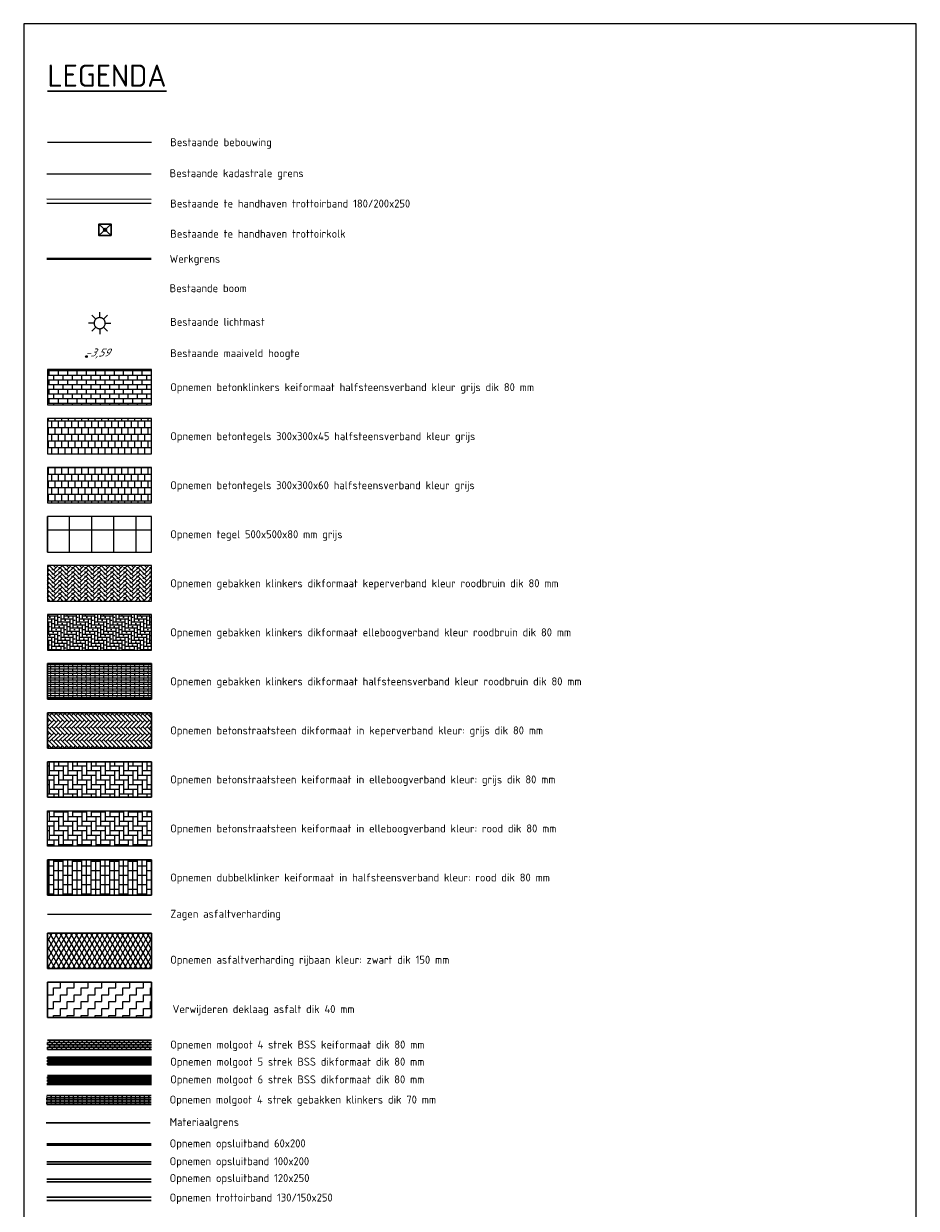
# Model space of a CAD drawing. Header units: metres. Extents: x -1 to 162893, y -2 to 502950.
# Tile 107 of 107: x 162852 to 162893, y 502897 to 502950. Entities that reach past the tile are written whole.
import ezdxf

# ---------------------------------------------------------------- set-up
doc = ezdxf.new("R2010")
doc.units = ezdxf.units.M
for name, color, linetype, lineweight in [('B-WE-KG-GRENS_KADASTRAAL-G', 150, 'Continuous', 0), ('B-WE-OG-BEBOUWING-G', 1, 'Continuous', 0), ('B-WE-OG-HOOGTEPUNT-T18', 7, 'Continuous', 0), ('B-WE-RI-HWA_KOLK-S', 150, 'Continuous', 30), ('B-WE-VH-KANTOPSLUITING_TROTTOIRBAND_180 200-G', 6, 'Continuous', 13), ('B-WE-VH-KANTOPSLUITING_VOORKANTBAND-G', 2, 'Continuous', 13), ('B_TOP_straatmeubilair', 7, 'Continuous', 0), ('N-WE-VH-GESLOTENVERHARDING_ASFALT_ZAAGSNEDE-G', 7, 'VH-ZAAGSNEDE-SO', 25), ('V-BH-VH-GOOT_BSS_DIKFORMAAT_5STREK-G', 5, 'Continuous', 30), ('V-BH-VH-GOOT_BSS_KEIFORMAAT_4STREK-G', 5, 'Continuous', 30), ('V-BH-VH-GOOT_GEBAKKENKLINKERS_KEIFORMAAT_4STREK-G', 3, 'Continuous', 30), ('V-BH-VH-KANTOPSLUITING_OPSLUITBAND_100X200-G', 150, 'Continuous', 30), ('V-BH-VH-KANTOPSLUITING_OPSLUITBAND_60X200-G', 150, 'Continuous', 30), ('V-BH-VH-KANTOPSLUITING_TROTTOIRBAND_130 150-G', 6, 'Continuous', 30), ('V-BH-VH-KANTOPSLUITING_VOORKANTBAND-G', 2, 'Continuous', 30), ('V-BH-VH-MATERIAALGRENS-G', 7, 'Continuous', 30), ('V-WE-VH-GESLOTENVERHARDING_ASFALT-A-200', 12, 'Continuous', 18), ('V-WE-VH-GOOT_BSS_DIKFORMAAT_6STREK-G', 5, 'Continuous', 30), ('V-WE-VH-KANTOPSLUITING_OPSLUITBAND_120X250-G', 150, 'Continuous', 30), ('V-WE-VH-OPENVERHARDING_BETONSTRAATSTEEN-A', 92, 'Continuous', 18), ('V-WE-VH-OPENVERHARDING_TEGEL-A', 92, 'Continuous', 18), ('V-WE-VH-OPENVERHARDING_TEGEL-A-200', 92, 'Continuous', 18), ('V-WE-VH-VERHARDING_STRAATBAKSTEEN-A', 240, 'Continuous', 13), ('V01-WE-VH-OPENVERHARDING_TEGEL-A', 92, 'Continuous', 18), ('X-XX-AL-LEGENDA-G', 7, 'Continuous', 0), ('X-XX-AL-T25', 7, 'Continuous', 30)]:
    doc.layers.add(name, color=color, linetype=linetype, lineweight=lineweight)
for name, color, linetype, lineweight, true_color in [('N-BH-KG-GRENS_WERKGRENS-G', 7, 'Continuous', 40, 0xb83625), ('V-BH-VH-VERHARDING_BETONSTRAATSTEEN_DF_KEPER_GRIJS-A', 254, 'Continuous', 13, 0xbebebe), ('V-WE-VH-VERHARDING_ASFALT-A', 252, 'Continuous', 13, 0x696969), ('V-WE-VH-VERHARDING_BETONSTRAATSTEEN_KF_ELLEBOOG_GRIJS-A', 254, 'Continuous', 13, 0xbebebe), ('V-WE-VH-VERHARDING_BSS_DUBBELKLINKER_KF_ROOD_HALFSTEENSVERBAND-A', 13, 'Continuous', 13, 0xbd7e7e), ('V-WE-VH-VERHARDING_BSS_KF_ROOD_ELLEBOOGVERBAND-A', 13, 'Continuous', 13, 0xbd7e7e), ('V-WE-VH-VERHARDING_SBAKSTEEN-A - ROODBRUIN_KEPER', 242, 'Continuous', 13, 0xbd002e), ('V-WE-VH-VERHARDING_TEGEL_300x300x45_GRIJS-A', 253, 'Continuous', 13, 0x828282), ('V-WE-VH-VERHARDING_TEGEL_300x300x60_GRIJS-A', 15, 'Continuous', 13, 0x815656)]:
    doc.layers.add(name, color=color, linetype=linetype, lineweight=lineweight, true_color=true_color)
doc.layers.add('X-XX-AL-HULPLIJN 02-G', color=2, linetype='Continuous', lineweight=18, true_color=0xffff00, plot=False)
doc.styles.add('NLCS-ISO-T18', font='NLCS-ISO.ttf', dxfattribs={"height": 0.0018})
doc.styles.add('NLCS-ISO-T50_A', font='NLCS-ISO.ttf', dxfattribs={"height": 0.005})
doc.styles.add('Style-Arial', font='arial.ttf')
doc.linetypes.add('VH-ZAAGSNEDE-SO', pattern='A,1e-05,-2.54,[181,NLCS.SHX,S=2.54,R=0,X=-2.54,Y=0],-5.08,[181,NLCS.SHX,S=2.54,R=180,X=2.54,Y=0],-2.54', length=10.16001)
pattern_1 = [(90, (75.61134506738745, 4.176919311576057), (-0.15, 0.3), [0.3, -0.3]), (180, (75.61134506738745, 4.176919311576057), (-3.673940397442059e-17, -0.3), [])]

# ---------------------------------------------------------------- blocks, each defined once
blk = doc.blocks.new('hm1')
at = {"color": 0, "linetype": 'ByBlock', "lineweight": -2}
blk.add_circle((0, 0), 0.0375, dxfattribs=at)
blk = doc.blocks.new('LP282')
at = {"layer": 'B_TOP_straatmeubilair', "color": 8, "true_color": 0x828282}
for p, q in [((-0.1876335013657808, 0.1652079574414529), (-0.3752670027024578, 0.3304159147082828)), ((-0.01587728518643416, 0.2498117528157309), (-0.03175457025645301, 0.4996235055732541)), ((0.1652079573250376, 0.1876335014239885), (0.330415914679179, 0.3752670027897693)), ((0.2498117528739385, 0.015877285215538), (0.4996235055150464, 0.03175457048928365)), ((-0.2498117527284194, -0.01587728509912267), (-0.4996235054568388, -0.03175457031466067)), ((-0.1652079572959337, -0.1876335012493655), (-0.3304159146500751, -0.3752670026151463)), ((0.01587728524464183, -0.2498117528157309), (0.03175457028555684, -0.4996235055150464)), ((0.1876335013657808, -0.1652079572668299), (0.3752670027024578, -0.3304159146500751))]:
    blk.add_line(p, q, dxfattribs=at)
at = {"layer": 'B_TOP_straatmeubilair', "color": 8, "linetype": 'Continuous', "lineweight": 0, "true_color": 0x828282, "flags": 128}
blk.add_lwpolyline([(-0.1652079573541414, -0.1876335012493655), (-0.1432777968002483, -0.2048694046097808), (-0.1180984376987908, -0.2203469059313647), (-0.08978212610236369, -0.2333220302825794), (-0.07453841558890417, -0.2386294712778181), (-0.05864798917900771, -0.2430234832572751), (-0.04218717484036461, -0.24641477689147), (-0.02524688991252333, -0.2487219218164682), (-0.00793172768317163, -0.2498741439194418), (0.00964157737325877, -0.2498140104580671), (0.02734629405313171, -0.248499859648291), (0.04504839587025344, -0.245907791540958), (0.06260971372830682, -0.2420331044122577), (0.0798914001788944, -0.2368910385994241), (0.09675752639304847, -0.2305167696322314), (0.1130786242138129, -0.2229646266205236), (0.1287349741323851, -0.2143065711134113), (0.143619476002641, -0.2046300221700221), (0.1576399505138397, -0.1940351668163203), (0.1707207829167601, -0.1826319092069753), (0.1828038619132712, -0.1705366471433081), (0.1938488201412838, -0.1578690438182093), (0.2038326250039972, -0.1447489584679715), (0.2127486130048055, -0.1312936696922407), (0.2274235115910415, -0.1038197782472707), (0.238086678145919, -0.07625440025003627), (0.2450993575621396, -0.04925753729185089), (0.2490610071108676, -0.02164750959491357), (0.2498752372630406, 0.007897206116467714), (0.2469538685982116, 0.03890741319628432), (0.2439283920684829, 0.05476257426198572), (0.2397885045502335, 0.07072109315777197), (0.2344950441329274, 0.08667222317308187), (0.228022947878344, 0.1024965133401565), (0.2203632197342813, 0.1180679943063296), (0.2115244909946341, 0.1332568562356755), (0.2015340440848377, 0.1479325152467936), (0.1904381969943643, 0.1619669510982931), (0.178301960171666, 0.1752381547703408), (0.1652079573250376, 0.1876335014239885), (0.1512546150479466, 0.1990528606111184), (0.1365537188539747, 0.2094112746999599), (0.1212274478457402, 0.2186410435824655), (0.1054050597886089, 0.226693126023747), (0.08921940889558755, 0.2335377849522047), (0.07280348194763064, 0.2391644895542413), (0.05628713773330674, 0.2435811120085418), (0.03979419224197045, 0.2468125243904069), (0.02343996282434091, 0.2488987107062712), (0.007329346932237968, 0.2498925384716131), (-0.02380119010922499, 0.2488644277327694), (-0.05300509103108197, 0.2443163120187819), (-0.07989140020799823, 0.2368910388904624), (-0.1057832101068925, 0.2265169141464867), (-0.1317767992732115, 0.212449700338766), (-0.1571717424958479, 0.1944146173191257), (-0.1693899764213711, 0.1838668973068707), (-0.1811405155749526, 0.1723023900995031), (-0.1923078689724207, 0.1597425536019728), (-0.2027760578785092, 0.1462254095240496), (-0.2124314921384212, 0.1318061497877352), (-0.2211660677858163, 0.1165571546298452), (-0.228880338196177, 0.1005673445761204), (-0.2354865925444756, 0.08394084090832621), (-0.2409116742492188, 0.06679494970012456), (-0.2450993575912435, 0.04925753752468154), (-0.2480121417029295, 0.03146390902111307), (-0.2496323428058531, 0.01355335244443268), (-0.24996242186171, -0.004334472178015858), (-0.2490245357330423, -0.02206310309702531), (-0.2468593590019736, -0.0395026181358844), (-0.2435242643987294, -0.05653257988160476), (-0.2390909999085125, -0.07304446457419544), (-0.2336430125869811, -0.08894348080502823), (-0.2272725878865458, -0.1041497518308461), (-0.2200779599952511, -0.1185988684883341), (-0.203622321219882, -0.1450446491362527), (-0.1850815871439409, -0.1680619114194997), (-0.1652079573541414, -0.1876335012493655)], dxfattribs=at)
blk = doc.blocks.new('SRI-HWA_KOLK_RAIL_WISSELBAK_INRIJ-SO4')
at = {"layer": 'B-WE-RI-HWA_KOLK-S', "ltscale": 80.00000000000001}
for p, q in [((0.2971024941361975, -0.2318218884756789), (-0.2971024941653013, 0.2318218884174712)), ((-0.2653626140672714, -0.2675704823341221), (0.2653626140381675, 0.2675704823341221))]:
    blk.add_line(p, q, dxfattribs=at)
at = {"layer": 'B-WE-RI-HWA_KOLK-S', "ltscale": 80.00000000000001, "flags": 128}
blk.add_lwpolyline([(0.2971024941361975, -0.2318218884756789), (0.2653626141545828, 0.2675704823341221), (-0.2971024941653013, 0.2318218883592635), (-0.2653626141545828, -0.2675704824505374), (0.2971024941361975, -0.2318218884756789)], dxfattribs=at)
at = {"layer": 'B-WE-RI-HWA_KOLK-S', "ltscale": 80.00000000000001}
blk.add_circle((0.0002122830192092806, -0.0001869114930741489), 0.06395623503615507, dxfattribs=at)

msp = doc.modelspace()

# ---------------------------------------------------------------- hatches: boundary and pattern name
at = {"layer": 'V-BH-VH-GOOT_BSS_DIKFORMAAT_5STREK-G'}
h = msp.add_hatch(dxfattribs=at)
h.set_pattern_fill('AVH-BSS_DIKFORMAAT_HALFST', color=256, angle=90, pattern_type=2)
h.set_pattern_definition([(90, (162853.462681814, 502903.5381859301), (-0.1035, 0.207), [0.069, -0.069]), (180, (162853.462681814, 502903.5381859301), (-8.450062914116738e-18, -0.069), [])])
h.paths.add_polyline_path([(162853.462681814, 502903.5381859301), (162858.1626818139, 502903.5381859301), (162858.1626818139, 502903.88318593), (162853.462681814, 502903.8831859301)])
at = {"layer": 'V-BH-VH-GOOT_BSS_KEIFORMAAT_4STREK-G'}
h = msp.add_hatch(dxfattribs=at)
h.set_pattern_fill('AVH-BSS_KEIFORMAAT_HALFST', color=256, angle=90, pattern_type=2)
h.set_pattern_definition([(90, (162853.462681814, 502904.2319660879), (-0.105, 0.105), [0.105, -0.105]), (180, (162853.462681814, 502904.2319660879), (-1.285879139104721e-17, -0.105), [])])
h.paths.add_polyline_path([(162858.1626818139, 502904.6519660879), (162853.462681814, 502904.6519660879), (162853.462681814, 502904.2319660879), (162858.1626818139, 502904.2319660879)])
at = {"layer": 'V-BH-VH-GOOT_GEBAKKENKLINKERS_KEIFORMAAT_4STREK-G'}
h = msp.add_hatch(dxfattribs=at)
h.set_pattern_fill('AVH-SBS_DIKFORMAAT_HALFST', color=256, scale=2, pattern_type=2)
h.set_pattern_definition([(0, (162853.4343498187, 502901.7561796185), (0, 0.1), []), (90, (162853.8343498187, 502901.7561796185), (-0.4, 2.449293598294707e-17), [0.1, -0.1]), (90, (162853.6343498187, 502901.8561796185), (-0.4, 2.449293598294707e-17), [0.1, -0.1]), (0, (162853.6343498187, 502901.8061796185), (0, 0.2), [0, -0.2, 0, 0, 0]), (0, (162853.6343498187, 502901.9061796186), (0, 0.2), [0, -0.2, 0, 0, 0])])
h.paths.add_polyline_path([(162858.1343498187, 502902.1561796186), (162853.4343498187, 502902.1561796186), (162853.4343498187, 502901.7561796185), (162858.1343498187, 502901.7561796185)])
at = {"layer": 'V-BH-VH-VERHARDING_BETONSTRAATSTEEN_DF_KEPER_GRIJS-A'}
h = msp.add_hatch(dxfattribs=at)
h.set_pattern_fill('AVH-BSS_DIKFORMAAT_KEPER', color=256, scale=2, angle=135, pattern_type=2)
h.set_pattern_definition([(135, (162853.4626818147, 502917.8208302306), (-0.1951614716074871, 1.387778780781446e-17), [0.552, -0.276]), (45, (162853.1699396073, 502917.5280880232), (-0.1951614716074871, 5.551115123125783e-17), [0.552, -0.276])])
h.paths.add_polyline_path([(162853.4626818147, 502917.8208302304), (162853.4626818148, 502919.4208302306), (162858.1626818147, 502919.4208302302), (162858.1626818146, 502917.82083023)])
at = {"layer": 'V-WE-VH-GESLOTENVERHARDING_ASFALT-A-200'}
h = msp.add_hatch(dxfattribs=at)
h.set_pattern_fill('AVH-ASFALT-SO', color=256, scale=0.2, pattern_type=2)
h.set_pattern_definition([(59.99999999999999, (75.6113450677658, 6.388433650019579), (-0.1732050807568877, 0.1), []), (120, (75.6113450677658, 6.388433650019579), (-0.1732050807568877, -0.09999999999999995), [])])
h.paths.add_polyline_path([(162858.1626818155, 502907.8807882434), (162853.4626818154, 502907.8807882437), (162853.4626818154, 502909.4807882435), (162858.1626818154, 502909.4807882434)])
h = msp.add_hatch(dxfattribs=at)
h.set_pattern_fill('AVH-ASFALT_FREESVAK-SO', color=256, scale=0.2, pattern_type=2)
h.set_pattern_definition([(0, (75.6113450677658, 6.388433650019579), (0.3125, 0.3125), [0.3125, -0.3125]), (90, (75.9238450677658, 6.388433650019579), (-0.3125, 0.3125), [0.3125, -0.3125])])
h.paths.add_polyline_path([(162858.1626818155, 502907.2692739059), (162858.1626818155, 502905.6692739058), (162853.4626818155, 502905.669273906), (162853.4626818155, 502907.269273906)])
at = {"layer": 'V-WE-VH-GOOT_BSS_DIKFORMAAT_6STREK-G'}
h = msp.add_hatch(dxfattribs=at)
h.set_pattern_fill('AVH-BSS_DIKFORMAAT_HALFST', color=256, angle=90, pattern_type=2)
h.set_pattern_definition([(90, (162853.462681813, 502902.6474144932), (-0.1035, 0.207), [0.069, -0.069]), (180, (162853.462681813, 502902.6474144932), (-8.450062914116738e-18, -0.069), [])])
h.paths.add_polyline_path([(162858.1626818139, 502903.0574144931), (162853.462681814, 502903.0574144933), (162853.462681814, 502902.6474144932), (162858.1626818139, 502902.6474144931)])
at = {"layer": 'V-WE-VH-OPENVERHARDING_BETONSTRAATSTEEN-A'}
h = msp.add_hatch(dxfattribs=at)
h.set_pattern_fill('AVH-BSS_KEIFORMAAT_HALFST', color=256, scale=2, angle=90, pattern_type=2)
h.set_pattern_definition([(90, (75.61134506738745, 4.176919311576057), (-0.21, 0.21), [0.21, -0.21]), (180, (75.61134506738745, 4.176919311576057), (-2.571758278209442e-17, -0.21), [])])
h.paths.add_polyline_path([(162853.4626818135, 502934.901430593), (162853.4626818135, 502933.301430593), (162858.1626818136, 502933.3014305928), (162858.1626818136, 502934.9014305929)])
at = {"layer": 'V-WE-VH-OPENVERHARDING_TEGEL-A'}
h = msp.add_hatch(dxfattribs=at)
h.set_pattern_fill('AVH-TEGEL_300X300_HALFST', color=256, angle=90, pattern_type=2)
h.set_pattern_definition(pattern_1)
h.paths.add_polyline_path([(162853.4626818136, 502930.4784019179), (162853.4626818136, 502928.8784019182), (162858.1626818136, 502928.8784019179), (162858.1626818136, 502930.4784019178)])
at = {"layer": 'V-WE-VH-OPENVERHARDING_TEGEL-A-200'}
h = msp.add_hatch(dxfattribs=at)
h.set_pattern_fill('AVH-TEGEL_500X500_BLOK-SO', color=256, scale=0.2, pattern_type=2)
h.set_pattern_definition([(0, (162853.4626818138, 502926.6668875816), (0, 1), []), (90, (162853.4626818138, 502926.6668875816), (-1, 6.123233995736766e-17), [])])
h.paths.add_polyline_path([(162853.4626818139, 502928.2668875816), (162853.4626818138, 502926.6668875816), (162858.1626818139, 502926.6668875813), (162858.162681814, 502928.2668875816)])
at = {"layer": 'V-WE-VH-VERHARDING_BETONSTRAATSTEEN_KF_ELLEBOOG_GRIJS-A'}
h = msp.add_hatch(dxfattribs=at)
h.set_pattern_fill('AVH-BSS_KEIFORMAAT_ELLEBOOG', color=256, scale=2, pattern_type=2)
h.set_pattern_definition([(0, (75.61134506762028, 8.599947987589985), (0.21, 0.21), [0.63, -0.21]), (270, (75.61134506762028, 9.019947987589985), (0.21, 0.21), [0.63, -0.21])])
h.paths.add_polyline_path([(162858.162681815, 502917.2093158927), (162858.1626818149, 502915.6093158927), (162853.4626818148, 502915.609315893), (162853.4626818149, 502917.2093158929)])
at = {"layer": 'V-WE-VH-VERHARDING_BSS_DUBBELKLINKER_KF_ROOD_HALFSTEENSVERBAND-A'}
h = msp.add_hatch(dxfattribs=at)
h.set_pattern_fill('AVH-SBS_DIKFORMAAT_HALFST', color=256, scale=2, pattern_type=2)
h.set_pattern_definition([(0, (75.61134506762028, 8.599947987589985), (0, 0.1), []), (90, (76.01134506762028, 8.599947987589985), (-0.4, 2.449293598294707e-17), [0.1, -0.1]), (90, (75.81134506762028, 8.699947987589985), (-0.4, 2.449293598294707e-17), [0.1, -0.1]), (0, (75.81134506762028, 8.649947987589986), (0, 0.2), [0, -0.2, 0, 0, 0]), (0, (75.81134506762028, 8.749947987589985), (0, 0.2), [0, -0.2, 0, 0, 0])])
h.paths.add_polyline_path([(162858.1626818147, 502921.6323445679), (162858.1626818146, 502920.0323445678), (162853.4626818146, 502920.0323445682), (162853.4626818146, 502921.6323445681)])
h = msp.add_hatch(dxfattribs=at)
h.set_pattern_fill('AVH-BSS_KEIFORMAAT_DUBBEL', color=256, scale=2, angle=90, pattern_type=2)
h.set_pattern_definition([(90, (75.6113450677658, 6.388433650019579), (-0.21, 1.285879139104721e-17), []), (180, (75.6113450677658, 6.388433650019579), (-0.42, -0.2099999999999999), [0.42, -0.42])])
h.paths.add_polyline_path([(162853.4626818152, 502912.7862872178), (162853.4626818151, 502911.1862872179), (162858.1626818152, 502911.1862872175), (162858.1626818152, 502912.7862872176)])
at = {"layer": 'V-WE-VH-VERHARDING_BSS_KF_ROOD_ELLEBOOGVERBAND-A'}
h = msp.add_hatch(dxfattribs=at)
h.set_pattern_fill('AVH-BSS_KEIFORMAAT_ELLEBOOG', color=256, scale=2, pattern_type=2)
h.set_pattern_definition([(0, (75.61134506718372, 17.44600533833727), (0.21, 0.21), [0.63, -0.21]), (270, (75.61134506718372, 17.86600533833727), (0.21, 0.21), [0.63, -0.21])])
h.paths.add_polyline_path([(162858.1626818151, 502914.9978015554), (162858.1626818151, 502913.3978015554), (162853.462681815, 502913.3978015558), (162853.4626818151, 502914.9978015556)])
at = {"layer": 'V-WE-VH-VERHARDING_SBAKSTEEN-A - ROODBRUIN_KEPER'}
h = msp.add_hatch(dxfattribs=at)
h.set_pattern_fill('AVH-SBS_DIKFORMAAT_KEPER-SO', color=256, scale=0.2, pattern_type=2)
h.set_pattern_definition([(45, (75.61134506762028, 8.599947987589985), (0, 0.1951614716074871), [0.5519999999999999, -0.276]), (135, (75.70892580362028, 8.697528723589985), (1.110223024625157e-17, 0.1951614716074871), [0.5519999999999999, -0.276]), (0, (75.80650654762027, 8.697528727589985), (0.29274222, 0.09758074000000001), [0, -0.5854844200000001])])
h.paths.add_polyline_path([(162853.4626818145, 502926.0553732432), (162853.4626818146, 502924.4553732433), (162858.1626818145, 502924.4553732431), (162858.1626818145, 502926.0553732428)])
h = msp.add_hatch(dxfattribs=at)
h.set_pattern_fill('AVH-SBS_DIKFORMAAT_ELLEBOOG-SO', color=256, scale=0.2, pattern_type=2)
h.set_pattern_definition([(0, (75.61134506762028, 8.599947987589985), (0.138, 0.138), [0.5519999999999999, -0.276]), (270, (75.61134506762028, 9.013947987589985), (0.138, 0.138), [0.5519999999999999, -0.276]), (0, (75.95634506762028, 8.668947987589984), (0.138, 0.138), [0, -0.828]), (0, (75.68034506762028, 8.806947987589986), (0.138, 0.138), [0, -0.828])])
h.paths.add_polyline_path([(162853.4626818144, 502923.8438589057), (162853.4626818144, 502922.2438589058), (162858.1626818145, 502922.2438589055), (162858.1626818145, 502923.8438589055)])
at = {"layer": 'V01-WE-VH-OPENVERHARDING_TEGEL-A'}
h = msp.add_hatch(dxfattribs=at)
h.set_pattern_fill('AVH-TEGEL_300X300_HALFST', color=256, angle=90, pattern_type=2)
h.set_pattern_definition(pattern_1)
h.paths.add_polyline_path([(162853.4626818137, 502932.6899162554), (162853.4626818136, 502931.0899162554), (162858.1626818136, 502931.0899162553), (162858.1626818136, 502932.6899162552)])

# ---------------------------------------------------------------- linework, layer by layer
at = {"layer": 'B-WE-KG-GRENS_KADASTRAAL-G', "ltscale": 0.6000000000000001}
msp.add_line((162853.4343498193, 502943.7316535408), (162858.1343498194, 502943.7316535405), dxfattribs=at)
at = {"layer": 'B-WE-OG-BEBOUWING-G'}
msp.add_line((162853.4626818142, 502945.1494388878), (162858.1626818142, 502945.1494388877), dxfattribs=at)
at = {"layer": 'B-WE-VH-KANTOPSLUITING_TROTTOIRBAND_180 200-G'}
msp.add_line((162853.4343498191, 502942.5903198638), (162858.1343498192, 502942.5800785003), dxfattribs=at)
at = {"layer": 'B-WE-VH-KANTOPSLUITING_VOORKANTBAND-G'}
msp.add_line((162858.1343498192, 502942.3800780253), (162853.4343498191, 502942.3903193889), dxfattribs=at)
at = {"layer": 'N-BH-KG-GRENS_WERKGRENS-G'}
msp.add_line((162853.434349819, 502939.8918180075), (162858.1343498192, 502939.891818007), dxfattribs=at)
at = {"layer": 'N-WE-VH-GESLOTENVERHARDING_ASFALT_ZAAGSNEDE-G', "ltscale": 0.2}
msp.add_line((162853.4626818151, 502910.3335377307), (162858.1626818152, 502910.3335377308), dxfattribs=at)
at = {"layer": 'V-BH-VH-GOOT_BSS_DIKFORMAAT_5STREK-G'}
for p, q in [((162853.462681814, 502903.8831859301), (162858.162681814, 502903.88318593)), ((162853.462681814, 502903.5381859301), (162858.162681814, 502903.5381859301))]:
    msp.add_line(p, q, dxfattribs=at)
at = {"layer": 'V-BH-VH-GOOT_BSS_KEIFORMAAT_4STREK-G'}
for p, q in [((162853.462681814, 502904.6519660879), (162858.1626818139, 502904.6519660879)), ((162853.462681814, 502904.2319660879), (162858.1626818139, 502904.2319660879))]:
    msp.add_line(p, q, dxfattribs=at)
at = {"layer": 'V-BH-VH-GOOT_GEBAKKENKLINKERS_KEIFORMAAT_4STREK-G'}
for p, q in [((162858.1343498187, 502902.1561796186), (162853.4343498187, 502902.1561796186)), ((162858.1343498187, 502901.7561796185), (162853.4343498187, 502901.7561796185))]:
    msp.add_line(p, q, dxfattribs=at)
at = {"layer": 'V-BH-VH-KANTOPSLUITING_OPSLUITBAND_100X200-G'}
msp.add_line((162858.1343498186, 502899.1558452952), (162853.4343498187, 502899.1558452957), dxfattribs=at)
at = {"layer": 'V-BH-VH-KANTOPSLUITING_OPSLUITBAND_60X200-G'}
msp.add_line((162858.1343498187, 502899.9695219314), (162853.4343498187, 502899.9695219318), dxfattribs=at)
at = {"layer": 'V-BH-VH-KANTOPSLUITING_TROTTOIRBAND_130 150-G'}
msp.add_line((162858.1343498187, 502897.5630003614), (162853.4343498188, 502897.5630003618), dxfattribs=at)
at = {"layer": 'V-BH-VH-KANTOPSLUITING_VOORKANTBAND-G'}
for p, q in [((162858.1343498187, 502899.9095219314), (162853.4343498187, 502899.909521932)), ((162858.1343498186, 502899.0558452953), (162853.4343498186, 502899.0558452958)), ((162858.1343498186, 502898.2683539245), (162853.4343498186, 502898.2683539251)), ((162858.1343498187, 502897.4130003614), (162853.4343498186, 502897.4130003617))]:
    msp.add_line(p, q, dxfattribs=at)
at = {"layer": 'V-BH-VH-MATERIAALGRENS-G'}
msp.add_line((162853.4117092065, 502900.9238514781), (162858.0981264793, 502900.9238514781), dxfattribs=at)
at = {"layer": 'V-BH-VH-VERHARDING_BETONSTRAATSTEEN_DF_KEPER_GRIJS-A', "flags": 128}
msp.add_lwpolyline([(162853.4626818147, 502917.8208302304), (162853.4626818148, 502919.4208302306), (162858.1626818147, 502919.4208302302), (162858.1626818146, 502917.82083023), (162853.4626818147, 502917.8208302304)], dxfattribs=at)
at = {"layer": 'V-WE-VH-GOOT_BSS_DIKFORMAAT_6STREK-G'}
for p, q in [((162858.1626818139, 502903.0574144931), (162853.462681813, 502903.0574144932)), ((162858.1343498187, 502902.6444538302), (162853.4343498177, 502902.6444538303))]:
    msp.add_line(p, q, dxfattribs=at)
at = {"layer": 'V-WE-VH-KANTOPSLUITING_OPSLUITBAND_120X250-G'}
msp.add_line((162858.1343498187, 502898.3883539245), (162853.4343498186, 502898.3883539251), dxfattribs=at)
at = {"layer": 'V-WE-VH-VERHARDING_ASFALT-A', "flags": 128}
for points in [[(162858.1626818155, 502907.8807882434), (162853.4626818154, 502907.8807882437), (162853.4626818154, 502909.4807882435), (162858.1626818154, 502909.4807882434), (162858.1626818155, 502907.8807882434)], [(162858.1626818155, 502907.2692739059), (162858.1626818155, 502905.6692739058), (162853.4626818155, 502905.669273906), (162853.4626818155, 502907.269273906), (162858.1626818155, 502907.2692739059)]]:
    msp.add_lwpolyline(points, dxfattribs=at)
at = {"layer": 'V-WE-VH-VERHARDING_BETONSTRAATSTEEN_KF_ELLEBOOG_GRIJS-A', "flags": 128}
for points in [[(162858.162681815, 502917.2093158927), (162858.1626818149, 502915.6093158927), (162853.4626818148, 502915.609315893), (162853.4626818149, 502917.2093158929), (162858.162681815, 502917.2093158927)], [(162858.1626818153, 502914.9978015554), (162858.1626818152, 502913.3978015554), (162853.4626818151, 502913.3978015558), (162853.4626818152, 502914.9978015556), (162858.1626818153, 502914.9978015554)]]:
    msp.add_lwpolyline(points, dxfattribs=at)
at = {"layer": 'V-WE-VH-VERHARDING_BSS_DUBBELKLINKER_KF_ROOD_HALFSTEENSVERBAND-A', "flags": 128}
msp.add_lwpolyline([(162858.1626818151, 502911.1862872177), (162853.4626818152, 502911.1862872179), (162853.4626818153, 502912.7862872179), (162858.1626818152, 502912.7862872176), (162858.1626818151, 502911.1862872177)], dxfattribs=at)
at = {"layer": 'V-WE-VH-VERHARDING_STRAATBAKSTEEN-A', "color": 240, "flags": 128}
msp.add_lwpolyline([(162858.1626818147, 502921.6323445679), (162858.1626818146, 502920.0323445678), (162853.4626818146, 502920.0323445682), (162853.4626818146, 502921.6323445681), (162858.1626818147, 502921.6323445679)], dxfattribs=at)
at = {"layer": 'V-WE-VH-VERHARDING_TEGEL_300x300x45_GRIJS-A', "flags": 128}
msp.add_lwpolyline([(162853.4626818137, 502932.6899162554), (162853.4626818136, 502931.0899162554), (162858.1626818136, 502931.0899162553), (162858.1626818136, 502932.6899162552), (162853.4626818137, 502932.6899162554)], dxfattribs=at)
at = {"layer": 'V-WE-VH-VERHARDING_TEGEL_300x300x60_GRIJS-A', "flags": 128}
msp.add_lwpolyline([(162853.4626818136, 502930.4784019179), (162853.4626818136, 502928.8784019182), (162858.1626818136, 502928.8784019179), (162858.1626818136, 502930.4784019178), (162853.4626818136, 502930.4784019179)], dxfattribs=at)
at = {"layer": 'X-XX-AL-LEGENDA-G', "flags": 128}
for points in [[(162853.4626818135, 502934.901430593), (162853.4626818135, 502933.301430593), (162858.1626818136, 502933.3014305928), (162858.1626818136, 502934.9014305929), (162853.4626818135, 502934.901430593)], [(162853.4626818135, 502932.6899162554), (162853.4626818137, 502931.0899162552), (162858.1626818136, 502931.0899162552), (162858.1626818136, 502932.6899162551), (162853.4626818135, 502932.6899162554)], [(162853.4626818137, 502930.478401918), (162853.4626818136, 502928.8784019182), (162858.1626818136, 502928.8784019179), (162858.1626818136, 502930.4784019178), (162853.4626818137, 502930.478401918)], [(162853.4626818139, 502928.2668875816), (162853.4626818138, 502926.6668875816), (162858.1626818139, 502926.6668875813), (162858.162681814, 502928.2668875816), (162853.4626818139, 502928.2668875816)], [(162853.4626818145, 502926.0553732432), (162853.4626818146, 502924.4553732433), (162858.1626818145, 502924.4553732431), (162858.1626818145, 502926.0553732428), (162853.4626818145, 502926.0553732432)], [(162853.4626818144, 502923.8438589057), (162853.4626818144, 502922.2438589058), (162858.1626818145, 502922.2438589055), (162858.1626818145, 502923.8438589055), (162853.4626818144, 502923.8438589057)], [(162853.4626818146, 502921.6323445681), (162853.4626818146, 502920.0323445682), (162858.1626818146, 502920.0323445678), (162858.1626818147, 502921.6323445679), (162853.4626818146, 502921.6323445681)], [(162853.4626818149, 502919.4208302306), (162853.4626818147, 502917.8208302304), (162858.1626818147, 502917.8208302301), (162858.1626818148, 502919.4208302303), (162853.4626818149, 502919.4208302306)], [(162853.4626818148, 502919.4208302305), (162853.4626818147, 502917.8208302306), (162858.1626818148, 502917.8208302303), (162858.1626818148, 502919.4208302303), (162853.4626818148, 502919.4208302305)], [(162853.4626818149, 502917.2093158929), (162853.4626818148, 502915.609315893), (162858.1626818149, 502915.6093158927), (162858.1626818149, 502917.2093158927), (162853.4626818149, 502917.2093158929)], [(162853.4626818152, 502912.7862872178), (162853.4626818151, 502911.1862872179), (162858.1626818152, 502911.1862872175), (162858.1626818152, 502912.7862872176), (162853.4626818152, 502912.7862872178)], [(162853.4626818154, 502909.4807882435), (162853.4626818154, 502907.8807882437), (162858.1626818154, 502907.8807882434), (162858.1626818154, 502909.4807882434), (162853.4626818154, 502909.4807882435)], [(162853.4626818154, 502909.4807882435), (162853.4626818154, 502907.8807882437), (162858.1626818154, 502907.8807882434), (162858.1626818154, 502909.4807882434), (162853.4626818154, 502909.4807882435)], [(162853.4626818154, 502909.4807882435), (162853.4626818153, 502907.8807882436), (162858.1626818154, 502907.8807882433), (162858.1626818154, 502909.4807882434), (162853.4626818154, 502909.4807882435)], [(162853.4626818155, 502907.2692739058), (162853.4626818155, 502905.669273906), (162858.1626818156, 502905.6692739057), (162858.1626818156, 502907.2692739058), (162853.4626818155, 502907.2692739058)]]:
    msp.add_lwpolyline(points, dxfattribs=at)

# ---------------------------------------------------------------- block references
at = {"color": 7, "linetype": 'Continuous', "lineweight": 0, "rotation": 356.3633437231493}
msp.add_blockref('SRI-HWA_KOLK_RAIL_WISSELBAK_INRIJ-SO4', (162856.0620033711, 502941.1976121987), dxfattribs=at)
at = {"color": 8, "true_color": 0x828282, "rotation": 356.3633437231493}
msp.add_blockref('LP282', (162855.8202803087, 502936.9890871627), dxfattribs=at)
at = {"layer": 'B-WE-OG-HOOGTEPUNT-T18', "rotation": 356.4860444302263}
msp.add_blockref('hm1', (162855.2242214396, 502935.4832036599), dxfattribs=at)

# ---------------------------------------------------------------- texts
at = {"layer": 'B-WE-OG-HOOGTEPUNT-T18', "ltscale": 0.005, "insert": (162855.1597627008, 502935.4014481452), "char_height": 0.3599999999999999, "attachment_point": 7, "style": 'Style-Arial'}
msp.add_mtext('{\\fNLCS-ISO|b0|i1|c0|p34;\\Q15;\\C256;-3,59}', dxfattribs=at)
at = {"layer": 'X-XX-AL-LEGENDA-G', "color": 7, "linetype": 'Continuous', "lineweight": 0, "char_height": 0.3600000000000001, "attachment_point": 7, "rotation": 359.9999999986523, "style": 'NLCS-ISO-T18'}
for s, insert in [('Bestaande bebouwing', (162859.004173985, 502944.8615724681)), ('Bestaande kadastrale grens', (162858.9758419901, 502943.4650247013)), ('Bestaande te handhaven trottoirband 180/200x250', (162859.004173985, 502942.2040332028)), ('Bestaande te handhaven trottoirkolk', (162859.0041739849, 502940.8430384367)), ('Werkgrens', (162858.9758419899, 502939.6039515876)), ('Bestaande boom', (162858.9758419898, 502938.3871138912)), ('Bestaande lichtmast', (162859.0041739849, 502936.8680420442)), ('Bestaande maaiveld hoogte', (162859.0041739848, 502935.3471313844)), ('Opnemen betonklinkers keiformaat halfsteensverband kleur grijs dik 80 mm', (162859.0041739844, 502933.8135641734)), ('Opnemen betontegels 300x300x45 halfsteensverband kleur grijs', (162859.0041739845, 502931.6020498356)), ('Opnemen betontegels 300x300x60 halfsteensverband kleur grijs', (162859.0041739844, 502929.3905354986)), ('Opnemen tegel 500x500x80 mm grijs', (162859.0041739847, 502927.1790211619)), ('Opnemen gebakken klinkers dikformaat keperverband kleur roodbruin dik 80 mm', (162859.0041739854, 502924.9675068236)), ('Opnemen gebakken klinkers dikformaat elleboogverband kleur roodbruin dik 80 mm', (162859.0041739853, 502922.7559924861)), ('Opnemen gebakken klinkers dikformaat halfsteensverband kleur roodbruin dik 80 mm', (162859.0041739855, 502920.5444781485)), ('Opnemen molgoot 4 strek BSS keiformaat dik 80 mm', (162859.0041739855, 502904.1621649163)), ('Opnemen molgoot 5 strek BSS dikformaat dik 80 mm', (162859.0041739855, 502903.3905921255)), ('Opnemen molgoot 6 strek BSS dikformaat dik 80 mm', (162859.0041739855, 502902.5924578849)), ('Opnemen molgoot 4 strek gebakken klinkers dik 70 mm', (162858.9758419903, 502901.6815527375)), ('Materiaalgrens', (162858.9758419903, 502900.669938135)), ('Opnemen opsluitband 60x200', (162858.9758419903, 502899.7071073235)), ('Opnemen opsluitband 100x200', (162858.9758419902, 502898.9006003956)), ('Opnemen opsluitband 120x250', (162858.9758419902, 502898.1429684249)), ('Opnemen trottoirband 130/150x250', (162858.9758419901, 502897.2625195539))]:
    msp.add_mtext(s, dxfattribs=dict(at, insert=insert))
at = {"layer": 'X-XX-AL-LEGENDA-G', "color": 7, "linetype": 'Continuous', "lineweight": 0, "insert": (162859.0041739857, 502918.3329638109), "char_height": 0.36, "attachment_point": 7, "line_spacing_factor": 0.85, "style": 'NLCS-ISO-T18'}
msp.add_mtext('Opnemen betonstraatsteen dikformaat in keperverband kleur: grijs dik 80 mm', dxfattribs=at)
at = {"layer": 'X-XX-AL-LEGENDA-G', "color": 7, "linetype": 'Continuous', "lineweight": 0, "attachment_point": 7, "line_spacing_factor": 0.85, "style": 'NLCS-ISO-T18'}
for s, insert, char_height, rotation in [('Opnemen betonstraatsteen keiformaat in elleboogverband kleur: grijs dik 80 mm', (162859.0041739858, 502916.121449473), 0.36, 359.99999999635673), ('Opnemen betonstraatsteen keiformaat in elleboogverband kleur: rood dik 80 mm', (162859.0041739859, 502913.9099351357), 0.36, 359.9999999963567), ('Opnemen dubbelklinker keiformaat in halfsteensverband kleur: rood dik 80 mm', (162859.0041739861, 502911.6984207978), 0.36, 359.99999999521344), ('Zagen asfaltverharding', (162859.004173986, 502910.0611259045), 0.3599999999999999, 1.9013324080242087e-09), ('Opnemen asfaltverharding rijbaan kleur: zwart dik 150 mm', (162859.0041739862, 502907.9907111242), 0.3599999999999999, 359.99999999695), ('Verwijderen deklaag asfalt dik 40 mm', (162859.106202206, 502905.7644680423), 0.3599999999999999, 359.99999999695)]:
    msp.add_mtext(s, dxfattribs=dict(at, insert=insert, char_height=char_height, rotation=rotation))
at = {"layer": 'X-XX-AL-T25', "linetype": 'Continuous', "insert": (162853.4626818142, 502947.6502548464), "char_height": 0.9999999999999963, "attachment_point": 7, "rotation": 359.9999999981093, "style": 'NLCS-ISO-T50_A', "bg_fill": 3, "box_fill_scale": 1.04, "bg_fill_color": 0, "bg_fill_true_color": 0, "bg_fill_transparency": 0}
msp.add_mtext('{\\LLEGENDA}', dxfattribs=at)

# ---------------------------------------------------------------- next in the draw order: linework, layer by layer
at = {"layer": 'X-XX-AL-HULPLIJN 02-G', "flags": 128}
msp.add_lwpolyline([(162852.394956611, 502843.8179214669), (162892.6362398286, 502843.8179214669), (162892.6362398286, 502950.4961215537), (162852.394956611, 502950.4961215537), (162852.394956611, 502843.8179214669)], dxfattribs=at)

doc.saveas('drawing.dxf')
